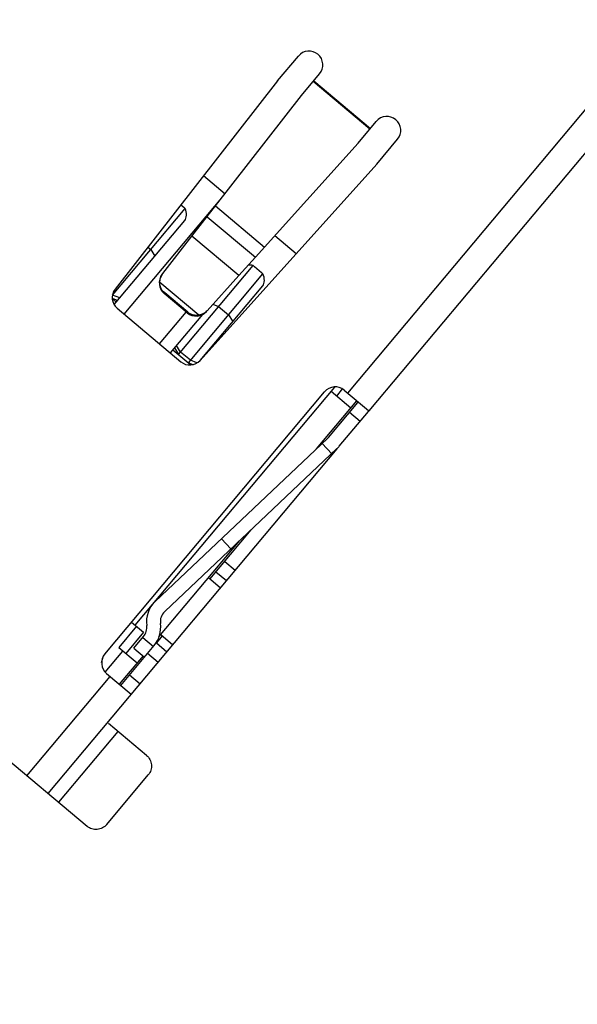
# Model space of a CAD drawing. Header units: millimetres. Extents: x 525 to 788, y 277 to 384.
# Tile 126 of 130: x 752.51 to 758.54, y 331.52 to 342.17. Entities that reach past the tile are written whole.
import ezdxf

# ---------------------------------------------------------------- set-up
doc = ezdxf.new("R2010")
doc.units = ezdxf.units.MM
doc.header["$LTSCALE"] = 5
doc.header["$PDMODE"] = 3
doc.header["$PDSIZE"] = 0.3125
doc.layers.get('0').update_dxf_attribs({"linetype": 'CONTINUOUS'})
doc.layers.get('Defpoints').update_dxf_attribs({"linetype": 'CONTINUOUS'})
doc.layers.add('dim', color=6, linetype='CONTINUOUS', lineweight=9)
doc.styles.add('Verdana', font='verdana.ttf', dxfattribs={"height": 3})
doc.dimstyles.new('aaaaaaaa 3.0', dxfattribs={"dimtxt": 3, "dimasz": 2.5, "dimexe": 1.25, "dimexo": 0.625, "dimtad": 1, "dimzin": 9, "dimdsep": 46, "dimtxsty": 'Verdana', "dimcen": 0, "dimazin": 0, "dimtfac": 1, "dimtofl": 0, "dimtmove": 0, "dimatfit": 3, "dimfxl": 1, "dimlwd": 25, "dimlwe": 25, "dimarcsym": 0})

# ---------------------------------------------------------------- blocks, each defined once
blk = doc.blocks.new('*D51')
at = {"layer": 'Defpoints', "color": 0}
for p in [(761.897, 367.155), (702.897, 340.061), (761.897, 340.061)]:
    blk.add_point(p, dxfattribs=at)
at = {"layer": 'dim', "color": 0, "lineweight": 25}
for p, q in [((702.897, 340.686), (702.897, 368.405)), ((761.897, 340.686), (761.897, 368.405)), ((705.397, 367.155), (759.397, 367.155))]:
    blk.add_line(p, q, dxfattribs=at)
at = {"layer": 'dim', "color": 0}
for points in [[(705.397, 367.572), (705.397, 366.739), (702.897, 367.155)], [(759.397, 366.739), (759.397, 367.572), (761.897, 367.155)]]:
    blk.add_solid(points, dxfattribs=at)
at = {"layer": 'dim', "color": 0, "insert": (732.397, 369.342), "char_height": 3, "attachment_point": 5, "style": 'Verdana'}
blk.add_mtext('59', dxfattribs=at)
blk = doc.blocks.new('*D55')
at = {"layer": 'Defpoints', "color": 0}
for p in [(767.508, 331.908), (697.286, 316.938)]:
    blk.add_point(p, dxfattribs=at)
at = {"layer": 'dim', "color": 0, "lineweight": 25}
blk.add_line((785.495, 335.743), (769.953, 332.429), dxfattribs=at)
at = {"layer": 'dim', "color": 0}
blk.add_solid([(769.866, 332.837), (770.04, 332.022), (767.508, 331.908)], dxfattribs=at)
at = {"layer": 'dim', "color": 0, "insert": (778.447, 336.689), "char_height": 3, "attachment_point": 5, "rotation": 12.0345, "style": 'Verdana'}
blk.add_mtext('∅71.8', dxfattribs=at)

msp = doc.modelspace()

# ---------------------------------------------------------------- linework, layer by layer
at = {"linetype": 'Continuous'}
for p, q in [((756.06, 338.134), (761.457, 344.571)), ((761.687, 344.378), (756.289, 337.941)), ((755.302, 341.51), (755.526, 341.778)), ((755.559, 341.35), (755.756, 341.585)), ((755.302, 341.51), (753.544, 339.258)), ((756.3, 340.989), (755.687, 341.503)), ((755.692, 341.509), (756.305, 340.995)), ((754.63, 340.158), (755.559, 341.35)), ((756.172, 340.836), (756.369, 341.071)), ((755.061, 339.603), (756.172, 340.836)), ((756.374, 340.61), (756.599, 340.879)), ((754.463, 338.487), (756.374, 340.61)), ((754.501, 340.485), (754.734, 340.289)), ((753.642, 338.986), (754.698, 340.245)), ((753.516, 339.194), (754.3, 340.129)), ((754.255, 340.169), (754.286, 340.143)), ((754.374, 339.83), (754.63, 340.158)), ((754.63, 340.158), (755.16, 339.713)), ((753.533, 339.09), (754.297, 340)), ((754.538, 340.041), (755.061, 339.603)), ((754.06, 339.426), (754.374, 339.83)), ((754.882, 339.404), (754.374, 339.83)), ((755.272, 339.838), (755.504, 339.644)), ((753.898, 339.712), (753.929, 339.686)), ((753.929, 339.686), (753.974, 339.615)), ((755.061, 339.603), (754.882, 339.404)), ((754.23, 338.551), (755.036, 339.512)), ((755.052, 339.501), (755.129, 339.436)), ((754.449, 338.976), (754.028, 339.329)), ((754.337, 338.461), (755.143, 339.422)), ((754.539, 339.024), (754.882, 339.404)), ((754.463, 338.487), (755.14, 339.294)), ((753.513, 339.16), (753.572, 339.136)), ((753.514, 339.151), (753.556, 339.116)), ((753.594, 339.163), (753.516, 339.194)), ((754.075, 339.211), (754.08, 339.216)), ((754.324, 339.002), (754.075, 339.211)), ((754.329, 339.007), (754.08, 339.216)), ((753.565, 339.051), (754.255, 338.472)), ((754.025, 338.665), (754.314, 339.01)), ((754.329, 339.007), (754.324, 339.002)), ((754.602, 339.095), (754.664, 339.069)), ((754.664, 339.069), (754.772, 338.979)), ((754.489, 338.984), (754.14, 338.569)), ((754.772, 338.979), (754.817, 338.908)), ((754.169, 338.602), (754.363, 338.439)), ((754.185, 338.622), (754.23, 338.551)), ((754.252, 338.577), (754.207, 338.649)), ((754.359, 338.488), (754.252, 338.577)), ((754.429, 338.459), (754.359, 338.488)), ((754.337, 338.461), (754.386, 338.441)), ((753.76, 335.625), (755.919, 338.199)), ((755.942, 338.102), (756.005, 338.178)), ((756.021, 338.166), (756.286, 337.944)), ((753.433, 335.312), (755.81, 338.147)), ((755.722, 337.529), (756.159, 338.05)), ((755.88, 338.154), (756.095, 337.974)), ((755.853, 337.654), (756.169, 338.031)), ((755.968, 337.558), (756.284, 337.935)), ((756.193, 337.826), (756.078, 337.923)), ((753.977, 335.88), (755.841, 337.642)), ((752.82, 333.803), (755.946, 337.531)), ((754.08, 335.771), (755.944, 337.533)), ((755.784, 337.587), (755.887, 337.478)), ((754.568, 336.122), (755.015, 336.655)), ((754.693, 336.557), (754.796, 336.448)), ((754.017, 335.496), (754.89, 336.536)), ((754.729, 336.313), (754.844, 336.217)), ((754.683, 336.025), (754.553, 336.135)), ((754.747, 336.102), (754.632, 336.198)), ((753.775, 335.612), (753.583, 335.382)), ((753.722, 335.657), (753.852, 335.548)), ((753.852, 335.548), (753.659, 335.318)), ((753.746, 335.375), (753.852, 335.501)), ((754.054, 335.509), (753.99, 335.432)), ((754.039, 335.522), (754.169, 335.412)), ((753.604, 334.972), (753.967, 335.405)), ((753.843, 335.49), (753.958, 335.394)), ((753.99, 335.432), (754.105, 335.336)), ((753.398, 335.22), (753.42, 335.292)), ((753.437, 335.115), (753.629, 335.344)), ((753.583, 335.382), (753.782, 335.215)), ((753.846, 335.292), (753.589, 334.985)), ((753.746, 335.375), (753.861, 335.279)), ((754.008, 335.221), (753.894, 335.317)), ((752.59, 333.996), (753.489, 335.069)), ((753.451, 335.101), (753.719, 334.876)), ((753.701, 335.087), (753.816, 334.991)), ((753.884, 334.216), (753.472, 334.562)), ((753.575, 334.475), (752.933, 333.709)), ((752.17, 334.348), (753.241, 333.45)), ((753.453, 333.468), (753.902, 334.005))]:
    msp.add_line(p, q, dxfattribs=at)
for centre, radius, start, end in [((732.397, 324.423), 35.9, 323.5829, 216.3585), ((755.641, 341.682), 0.15, 320.0202, 140.0202), ((756.484, 340.975), 0.15, 320.0202, 140.0202), ((754.203, 340.044), 0.129, 41.1396, 50.032), ((754.969, 339.401), 0.129, 50.0084, 58.9008), ((755.046, 339.337), 0.129, 41.1396, 50.032), ((753.662, 339.166), 0.15, 142.0261, 230.0202), ((754.352, 338.587), 0.15, 230.0202, 318.0143), ((755.925, 338.051), 0.15, 50.0202, 140.0202), ((755.738, 337.751), 0.15, 313.372, 320.0202), ((755.738, 337.751), 0.3, 313.372, 320.0202), ((754.183, 335.662), 0.3, 133.372, 188.2099), ((754.183, 335.662), 0.15, 133.372, 188.2099), ((753.737, 335.598), 0.15, 320.0202, 8.2099), ((753.737, 335.598), 0.3, 320.0202, 8.2099), ((753.548, 335.216), 0.15, 140.0202, 230.0202)]:
    msp.add_arc(centre, radius, start, end, dxfattribs=at)
for centre, major_axis, ratio, start_param, end_param in [((754.241, 340.089), (-0.034, 0.104), 0.638918, -2.759537, -1.390099), ((755.007, 339.447), (0.109, -0.015), 0.638918, 1.390099, 1.879802), ((754.171, 339.325), (0.115, -0.096), 0.997272, -3.106064, -1.570796), ((755.084, 339.382), (-0.034, 0.104), 0.638918, -2.759537, -1.390099), ((754.42, 339.116), (0.115, -0.096), 0.997272, -1.570796, -0.035529)]:
    msp.add_ellipse(centre, major_axis=major_axis, ratio=ratio, start_param=start_param, end_param=end_param, dxfattribs=at)
for points, knots in [([(754.028, 339.329), (754.028, 339.347), (754.032, 339.382), (754.049, 339.413), (754.06, 339.426)], [0, 0, 0, 0, 0.50016, 1, 1, 1, 1]), ([(754.08, 339.216), (754.062, 339.231), (754.036, 339.266), (754.028, 339.309), (754.028, 339.329)], [0, 0, 0, 0, 0.524897, 1, 1, 1, 1]), ([(754.449, 338.976), (754.429, 338.973), (754.386, 338.973), (754.346, 338.993), (754.329, 339.007)], [0, 0, 0, 0, 0.475103, 1, 1, 1, 1]), ([(754.539, 339.024), (754.528, 339.011), (754.5, 338.99), (754.466, 338.979), (754.449, 338.976)], [0, 0, 0, 0, 0.499839, 1, 1, 1, 1]), ([(756.286, 337.944), (756.287, 337.943), (756.287, 337.942), (756.287, 337.94), (756.286, 337.937), (756.285, 337.935), (756.284, 337.935)], [0, 0, 0, 0, 0.182658, 0.379166, 0.644225, 1, 1, 1, 1]), ([(753.884, 334.216), (753.899, 334.204), (753.924, 334.172), (753.941, 334.115), (753.934, 334.055), (753.915, 334.02), (753.902, 334.005)], [0, 0, 0, 0, 0.250019, 0.499975, 0.749946, 1, 1, 1, 1]), ([(753.453, 333.468), (753.44, 333.453), (753.409, 333.428), (753.351, 333.412), (753.291, 333.418), (753.256, 333.437), (753.241, 333.45)], [0, 0, 0, 0, 0.250054, 0.500025, 0.749981, 1, 1, 1, 1])]:
    msp.add_open_spline(points, degree=3, knots=knots, dxfattribs=at)

# ---------------------------------------------------------------- dimensions: what is measured, and where the dimension line sits
at = {"layer": 'dim'}
dim = msp.add_linear_dim(base=(761.897, 367.155), p1=(702.897, 340.061), p2=(761.897, 340.061), dimstyle='aaaaaaaa 3.0', dxfattribs=at)
dim.commit()
dim.dimension.update_dxf_attribs({"geometry": '*D51', "text_midpoint": (732.397, 369.342)})
dim = msp.add_diameter_dim_2p(p1=(697.286, 316.938), p2=(767.508, 331.908), dimstyle='aaaaaaaa 3.0', dxfattribs=at)
dim.commit()
dim.dimension.update_dxf_attribs({"geometry": '*D55', "text_midpoint": (777.719, 334.085), "dimtype": 163})

doc.saveas('drawing.dxf')
